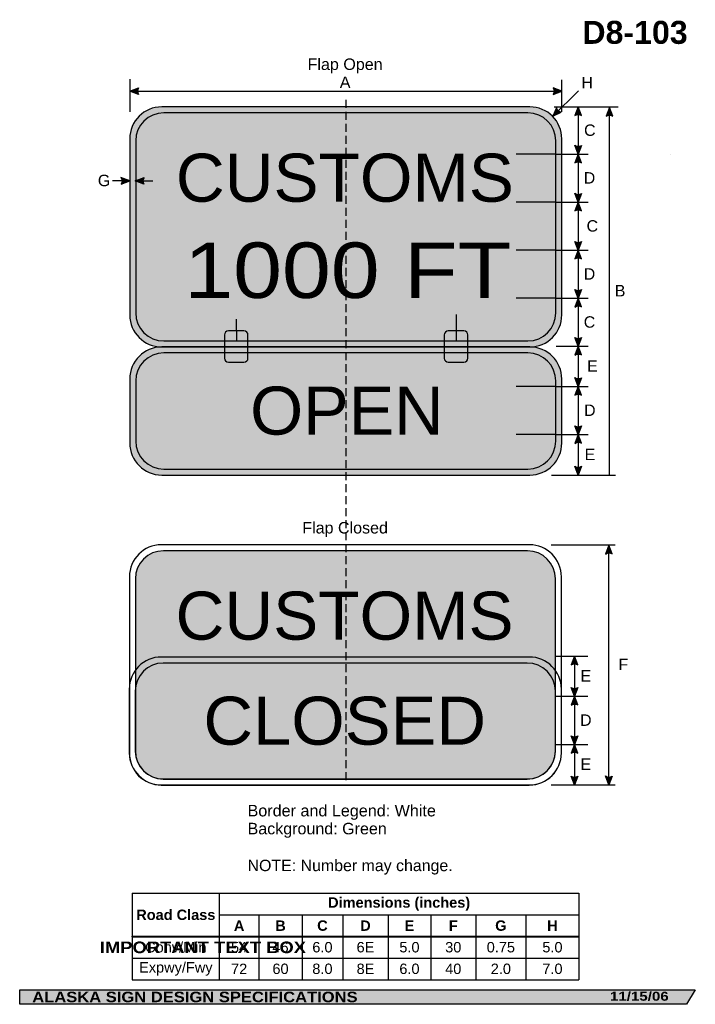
# Model space of a CAD drawing. Header units: feet. Extents: x 7 to 92, y 0 to 123.
import ezdxf
from ezdxf.enums import TextEntityAlignment as Align

# ---------------------------------------------------------------- set-up
doc = ezdxf.new("R2010")
doc.units = ezdxf.units.FT
doc.header["$MEASUREMENT"] = 0
doc.linetypes.add('DASHED2', pattern=[0.375, 0.25, -0.125])
doc.layers.add('Sign', color=7, linetype='Continuous')
doc.styles.add('ARIAL', font='arial.ttf')
doc.styles.add('ARIAL B', font='arialbd.ttf')
doc.styles.add('ARIAL BLACK B', font='ariblk.ttf')
doc.styles.add('ARIAL BLACK BI', font='ariblk.ttf')
doc.styles.add('FHWA SERIES E2000EX', font='txt')

# ---------------------------------------------------------------- blocks, each defined once
blk = doc.blocks.new('*T2')
at = {"color": 0, "linetype": 'ByBlock', "lineweight": -2, "transparency": 16777216}
for p, q in [((0, 0), (55.82090216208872, 0)), ((0, 0), (0, -10.8)), ((10.87429111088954, 0), (10.87429111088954, -5.377499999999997)), ((55.82090216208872, 0), (55.82090216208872, -10.8)), ((10.87429111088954, -2.699999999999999), (55.82090216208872, -2.699999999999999)), ((15.82135143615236, -2.699999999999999), (15.82135143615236, -5.377499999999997)), ((21.22255575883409, -2.699999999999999), (21.22255575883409, -5.377499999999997)), ((26.29717682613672, -2.699999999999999), (26.29717682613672, -5.377499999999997)), ((31.98048870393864, -2.699999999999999), (31.98048870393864, -5.377499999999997)), ((37.29331622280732, -2.699999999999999), (37.29331622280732, -5.377499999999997)), ((42.93010391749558, -2.699999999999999), (42.93010391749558, -5.377499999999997)), ((49.19081489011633, -2.699999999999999), (49.19081489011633, -5.377499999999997)), ((0, -5.377499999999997), (55.82090216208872, -5.377499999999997)), ((0, -5.422499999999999), (55.82090216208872, -5.422499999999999)), ((10.87429111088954, -5.422499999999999), (10.87429111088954, -10.8)), ((15.82135143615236, -5.422499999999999), (15.82135143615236, -10.8)), ((21.22255575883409, -5.422499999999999), (21.22255575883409, -10.8)), ((26.29717682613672, -5.422499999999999), (26.29717682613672, -10.8)), ((31.98048870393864, -5.422499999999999), (31.98048870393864, -10.8)), ((37.29331622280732, -5.422499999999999), (37.29331622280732, -10.8)), ((42.93010391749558, -5.422499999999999), (42.93010391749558, -10.8)), ((49.19081489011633, -5.422499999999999), (49.19081489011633, -10.8)), ((0, -8.099999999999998), (55.82090216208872, -8.099999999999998)), ((0, -10.8), (55.82090216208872, -10.8))]:
    blk.add_line(p, q, dxfattribs=at)
at = {"color": 18, "transparency": 16777216, "char_height": 1.3, "attachment_point": 5}
for s, insert, width, style in [('Dimensions (inches)', (33.34759663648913, -1.350000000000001), 44.82661105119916, 'ARIAL B'), ('Road Class', (5.437145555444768, -2.699999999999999), 10.75429111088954, 'ARIAL B'), ('A', (13.34782127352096, -4.05), 4.827060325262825, 'ARIAL B'), ('B', (18.52195359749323, -4.05), 5.281204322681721, 'ARIAL B'), ('C', (23.7598662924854, -4.05), 4.954621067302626, 'ARIAL B'), ('D', (29.13883276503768, -4.05), 5.563311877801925, 'ARIAL B'), ('E', (34.63690246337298, -4.05), 5.19282751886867, 'ARIAL B'), ('F', (40.11171007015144, -4.05), 5.516787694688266, 'ARIAL B'), ('G', (46.06045940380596, -4.05), 6.140710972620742, 'ARIAL B'), ('H', (52.50585852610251, -4.05), 6.510087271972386, 'ARIAL B'), ('Conv/Min', (5.437145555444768, -6.749999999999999), 10.75429111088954, 'ARIAL'), ('54', (13.34782127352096, -6.749999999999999), 4.827060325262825, 'ARIAL'), ('46', (18.52195359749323, -6.749999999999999), 5.281204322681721, 'ARIAL'), ('6.0', (23.7598662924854, -6.749999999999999), 4.954621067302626, 'ARIAL'), ('6E', (29.13883276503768, -6.749999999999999), 5.563311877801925, 'ARIAL'), ('5.0', (34.63690246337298, -6.749999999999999), 5.19282751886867, 'ARIAL'), ('30', (40.11171007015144, -6.749999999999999), 5.516787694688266, 'ARIAL'), ('0.75', (46.06045940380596, -6.749999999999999), 6.140710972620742, 'ARIAL'), ('5.0', (52.50585852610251, -6.749999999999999), 6.510087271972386, 'ARIAL'), ('Expwy/Fwy', (5.437145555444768, -9.45), 10.75429111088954, 'ARIAL'), ('72', (13.34782127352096, -9.45), 4.827060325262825, 'ARIAL'), ('60', (18.52195359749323, -9.45), 5.281204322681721, 'ARIAL'), ('8.0', (23.7598662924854, -9.45), 4.954621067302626, 'ARIAL'), ('6.0', (34.63690246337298, -9.45), 5.19282751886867, 'ARIAL'), ('40', (40.11171007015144, -9.45), 5.516787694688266, 'ARIAL'), ('2.0', (46.06045940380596, -9.45), 6.140710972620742, 'ARIAL'), ('7.0', (52.50585852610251, -9.45), 6.510087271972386, 'ARIAL'), ('8E', (29.13883276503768, -9.45), 5.563311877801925, 'ARIAL')]:
    blk.add_mtext(s, dxfattribs=dict(at, insert=insert, width=width, style=style))

msp = doc.modelspace()

# ---------------------------------------------------------------- hatches: boundary and pattern name
h = msp.add_hatch(color=256)
h.dxf.hatch_style = 1
edge = h.paths.add_edge_path()
edge.add_line((22.24477180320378, 114.0052020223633), (21.1562500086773, 114.4166666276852))
edge.add_line((21.1562500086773, 114.4166666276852), (22.25480433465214, 114.8231131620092))
edge.add_arc((22.85173577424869, 114.4067740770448), 0.7277811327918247, 145.1055563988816, 213.4889293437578)
h = msp.add_hatch(color=256)
h.dxf.hatch_style = 1
edge = h.paths.add_edge_path()
edge.add_line((74.06772820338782, 114.0052020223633), (75.1562499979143, 114.4166666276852))
edge.add_line((75.1562499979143, 114.4166666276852), (74.05769567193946, 114.8231131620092))
edge.add_arc((73.46076423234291, 114.4067740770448), 0.7277811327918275, -33.48892934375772, 34.89444360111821, ccw=False)
h = msp.add_hatch(color=256)
h.dxf.hatch_style = 1
edge = h.paths.add_edge_path()
edge.add_line((74.49168806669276, 112.3464241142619), (74.04115704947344, 111.2734820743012))
edge.add_line((74.04115704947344, 111.2734820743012), (75.09203704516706, 111.7908519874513))
edge.add_arc((75.20073993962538, 112.5104692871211), 0.7277811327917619, 193.0266678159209, 261.41004076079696, ccw=False)
h = msp.add_hatch(color=256)
h.dxf.hatch_style = 1
edge = h.paths.add_edge_path()
edge.add_line((77.61297997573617, 111.3694012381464), (77.2026023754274, 112.458333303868))
edge.add_line((77.2026023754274, 112.458333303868), (76.79505922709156, 111.3601853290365))
edge.add_arc((77.21080211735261, 110.7628385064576), 0.7277811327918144, 56.453865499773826, 124.83723844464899, ccw=False)
h = msp.add_hatch(color=256)
h.dxf.hatch_style = 1
edge = h.paths.add_edge_path()
edge.add_line((81.52445131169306, 111.3062502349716), (81.11407371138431, 112.3951823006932))
edge.add_line((81.11407371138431, 112.3951823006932), (80.70653056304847, 111.2970343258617))
edge.add_arc((81.12227345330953, 110.6996875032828), 0.727781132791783, 56.453865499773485, 124.83723844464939, ccw=False)
h = msp.add_hatch(color=256)
h.dxf.hatch_style = 1
edge = h.paths.add_edge_path()
edge.add_line((77.61394310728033, 107.6488724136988), (77.2035655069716, 106.5599403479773))
edge.add_line((77.2035655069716, 106.5599403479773), (76.79602235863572, 107.6580883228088))
edge.add_arc((77.21176524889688, 108.2554351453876), 0.7277811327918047, 235.1627615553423, 303.5461345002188)
h = msp.add_hatch(color=256)
h.dxf.hatch_style = 1
edge = h.paths.add_edge_path()
edge.add_line((77.61297997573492, 105.4710082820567), (77.20260237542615, 106.5599403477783))
edge.add_line((77.20260237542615, 106.5599403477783), (76.7950592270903, 105.4617923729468))
edge.add_arc((77.21080211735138, 104.8644455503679), 0.7277811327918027, 56.45386549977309, 124.83723844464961, ccw=False)
h = msp.add_hatch(color=256)
h.dxf.hatch_style = 1
edge = h.paths.add_edge_path()
edge.add_line((20.06772821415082, 102.8116254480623), (21.1562500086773, 103.2230900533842))
edge.add_line((21.1562500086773, 103.2230900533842), (20.05769568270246, 103.6295365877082))
edge.add_arc((19.46076424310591, 103.2131975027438), 0.7277811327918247, -33.48892934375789, 34.89444360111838, ccw=False)
at = {"true_color": 0xffffff}
h = msp.add_hatch(color=7, dxfattribs=at)
h.dxf.hatch_style = 1
edge = h.paths.add_edge_path()
edge.add_line((22.93250395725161, 102.8115994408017), (21.84398216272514, 103.2230640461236))
edge.add_line((21.84398216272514, 103.2230640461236), (22.94253648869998, 103.6295105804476))
edge.add_arc((23.53946792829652, 103.2131714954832), 0.7277811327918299, 145.1055563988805, 213.4889293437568)
h = msp.add_hatch(color=256)
h.dxf.hatch_style = 1
edge = h.paths.add_edge_path()
edge.add_line((77.61297997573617, 101.6436640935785), (77.2026023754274, 100.554732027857))
edge.add_line((77.2026023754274, 100.554732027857), (76.79505922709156, 101.6528800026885))
edge.add_arc((77.21080211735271, 102.2502268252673), 0.7277811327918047, 235.1627615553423, 303.5461345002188)
h = msp.add_hatch(color=256)
h.dxf.hatch_style = 1
edge = h.paths.add_edge_path()
edge.add_line((77.61297997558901, 99.46579996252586), (77.20260237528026, 100.5547320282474))
edge.add_line((77.20260237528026, 100.5547320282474), (76.79505922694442, 99.45658405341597))
edge.add_arc((77.2108021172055, 98.85923723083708), 0.7277811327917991, 56.4538654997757, 124.8372384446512, ccw=False)
h = msp.add_hatch(color=256)
h.dxf.hatch_style = 1
edge = h.paths.add_edge_path()
edge.add_line((77.61297997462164, 95.6384557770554), (77.20260237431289, 94.54952371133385))
edge.add_line((77.20260237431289, 94.54952371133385), (76.79505922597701, 95.64767168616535))
edge.add_arc((77.21080211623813, 96.24501850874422), 0.7277811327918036, 235.1627615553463, 303.5461345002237)
h = msp.add_hatch(color=256)
h.dxf.hatch_style = 1
edge = h.paths.add_edge_path()
edge.add_line((77.61297997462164, 93.46059164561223), (77.20260237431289, 94.54952371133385))
edge.add_line((77.20260237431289, 94.54952371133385), (76.79505922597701, 93.4513757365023))
edge.add_arc((77.21080211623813, 92.85402891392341), 0.7277811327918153, 56.45386549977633, 124.837238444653, ccw=False)
h = msp.add_hatch(color=256)
h.dxf.hatch_style = 1
edge = h.paths.add_edge_path()
edge.add_line((77.6129799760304, 89.63845578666), (77.20260237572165, 88.54952372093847))
edge.add_line((77.20260237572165, 88.54952372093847), (76.79505922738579, 89.64767169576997))
edge.add_arc((77.2108021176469, 90.24501851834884), 0.7277811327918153, 235.162761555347, 303.5461345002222)
h = msp.add_hatch(color=256)
h.dxf.hatch_style = 1
edge = h.paths.add_edge_path()
edge.add_line((77.61297997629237, 87.46059165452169), (77.20260237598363, 88.54952372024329))
edge.add_line((77.20260237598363, 88.54952372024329), (76.79505922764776, 87.45137574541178))
edge.add_arc((77.21080211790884, 86.8540289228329), 0.7277811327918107, 56.45386549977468, 124.83723844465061, ccw=False)
h = msp.add_hatch(color=256)
h.dxf.hatch_style = 1
edge = h.paths.add_edge_path()
edge.add_line((77.6129799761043, 83.63324746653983), (77.20260237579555, 82.54431540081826))
edge.add_line((77.20260237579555, 82.54431540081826), (76.7950592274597, 83.64246337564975))
edge.add_arc((77.2108021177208, 84.23981019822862), 0.7277811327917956, 235.1627615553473, 303.5461345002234)
h = msp.add_hatch(color=256)
h.dxf.hatch_style = 1
edge = h.paths.add_edge_path()
edge.add_line((77.6129799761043, 81.45538333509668), (77.20260237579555, 82.54431540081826))
edge.add_line((77.20260237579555, 82.54431540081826), (76.7950592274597, 81.44616742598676))
edge.add_arc((77.21080211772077, 80.8488206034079), 0.727781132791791, 56.45386549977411, 124.8372384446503, ccw=False)
h = msp.add_hatch(color=256)
h.dxf.hatch_style = 1
edge = h.paths.add_edge_path()
edge.add_line((77.61297997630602, 78.62283081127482), (77.20260237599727, 77.53389874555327))
edge.add_line((77.20260237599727, 77.53389874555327), (76.79505922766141, 78.63204672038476))
edge.add_arc((77.21080211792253, 79.22939354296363), 0.7277811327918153, 235.162761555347, 303.5461345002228)
h = msp.add_hatch(color=256)
h.dxf.hatch_style = 1
edge = h.paths.add_edge_path()
edge.add_line((77.61297997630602, 76.44496667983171), (77.20260237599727, 77.53389874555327))
edge.add_line((77.20260237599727, 77.53389874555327), (76.79505922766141, 76.43575077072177))
edge.add_arc((77.21080211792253, 75.8384039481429), 0.7277811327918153, 56.45386549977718, 124.837238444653, ccw=False)
h = msp.add_hatch(color=256)
h.dxf.hatch_style = 1
edge = h.paths.add_edge_path()
edge.add_line((77.61297997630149, 72.60199749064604), (77.20260237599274, 71.51306542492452))
edge.add_line((77.20260237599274, 71.51306542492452), (76.79505922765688, 72.61121339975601))
edge.add_arc((77.210802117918, 73.20856022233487), 0.7277811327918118, 235.1627615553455, 303.5461345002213)
h = msp.add_hatch(color=256)
h.dxf.hatch_style = 1
edge = h.paths.add_edge_path()
edge.add_line((77.61297997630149, 70.42413335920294), (77.20260237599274, 71.51306542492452))
edge.add_line((77.20260237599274, 71.51306542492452), (76.79505922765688, 70.414917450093))
edge.add_arc((77.21080211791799, 69.81757062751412), 0.7277811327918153, 56.45386549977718, 124.837238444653, ccw=False)
h = msp.add_hatch(color=256)
h.dxf.hatch_style = 1
edge = h.paths.add_edge_path()
edge.add_line((77.61297997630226, 67.54726538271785), (77.20260237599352, 66.4583333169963))
edge.add_line((77.20260237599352, 66.4583333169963), (76.79505922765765, 67.5564812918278))
edge.add_arc((77.21080211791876, 68.15382811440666), 0.7277811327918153, 235.162761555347, 303.5461345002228)
h = msp.add_hatch(color=256)
h.dxf.hatch_style = 1
edge = h.paths.add_edge_path()
edge.add_line((81.4343262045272, 56.60219944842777), (81.02394860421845, 57.69113151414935))
edge.add_line((81.02394860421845, 57.69113151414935), (80.61640545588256, 56.59298353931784))
edge.add_arc((81.03214834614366, 55.99563671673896), 0.7277811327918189, 56.453865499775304, 124.83723844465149, ccw=False)
h = msp.add_hatch(color=256)
h.dxf.hatch_style = 1
edge = h.paths.add_edge_path()
edge.add_line((77.14779066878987, 42.73964341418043), (76.7374130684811, 43.82857547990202))
edge.add_line((76.7374130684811, 43.82857547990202), (76.32986992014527, 42.73042750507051))
edge.add_arc((76.74561281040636, 42.13308068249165), 0.7277811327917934, 56.45386549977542, 124.83723844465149, ccw=False)
h = msp.add_hatch(color=256)
h.dxf.hatch_style = 1
edge = h.paths.add_edge_path()
edge.add_line((77.147857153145, 39.90638064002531), (76.73747955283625, 38.81744857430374))
edge.add_line((76.73747955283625, 38.81744857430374), (76.32993640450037, 39.91559654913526))
edge.add_arc((76.7456792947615, 40.51294337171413), 0.7277811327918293, 235.1627615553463, 303.5461345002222)
h = msp.add_hatch(color=256)
h.dxf.hatch_style = 1
edge = h.paths.add_edge_path()
edge.add_line((77.14785715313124, 37.72851650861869), (76.73747955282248, 38.81744857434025))
edge.add_line((76.73747955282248, 38.81744857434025), (76.32993640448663, 37.71930059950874))
edge.add_arc((76.74567929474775, 37.12195377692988), 0.7277811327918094, 56.45386549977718, 124.8372384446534, ccw=False)
h = msp.add_hatch(color=256)
h.dxf.hatch_style = 1
edge = h.paths.add_edge_path()
edge.add_line((77.14728540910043, 33.88625022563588), (76.73690780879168, 32.79731815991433))
edge.add_line((76.73690780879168, 32.79731815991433), (76.32936466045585, 33.89546613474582))
edge.add_arc((76.74510755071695, 34.49281295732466), 0.727781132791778, 235.1627615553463, 303.5461345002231)
h = msp.add_hatch(color=256)
h.dxf.hatch_style = 1
edge = h.paths.add_edge_path()
edge.add_line((77.14728540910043, 31.70838609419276), (76.73690780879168, 32.79731815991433))
edge.add_line((76.73690780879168, 32.79731815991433), (76.32936466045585, 31.69917018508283))
edge.add_arc((76.74510755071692, 31.10182336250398), 0.7277811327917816, 56.453865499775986, 124.83723844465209, ccw=False)
h = msp.add_hatch(color=256)
h.dxf.hatch_style = 1
edge = h.paths.add_edge_path()
edge.add_line((77.14785246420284, 28.82928688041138), (76.7374748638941, 27.74035481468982))
edge.add_line((76.7374748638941, 27.74035481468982), (76.32993171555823, 28.83850278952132))
edge.add_arc((76.74567460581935, 29.43584961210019), 0.7277811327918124, 235.1627615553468, 303.5461345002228)
h = msp.add_hatch(color=256)
h.dxf.hatch_style = 1
edge = h.paths.add_edge_path()
edge.add_line((81.4343262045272, 28.85367583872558), (81.02394860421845, 27.76474377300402))
edge.add_line((81.02394860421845, 27.76474377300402), (80.61640545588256, 28.86289174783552))
edge.add_arc((81.03214834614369, 29.4602385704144), 0.7277811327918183, 235.1627615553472, 303.5461345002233)
at = {"layer": 'Sign', "true_color": 0xffffff}
h = msp.add_hatch(color=7, dxfattribs=at)
edge = h.paths.add_edge_path(flags=0)
edge.add_spline(control_points=[(25.15625000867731, 112.458333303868), (25.15625000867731, 112.458333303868), (71.1562500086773, 112.458333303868), (71.1562500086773, 112.458333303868), (73.3639101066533, 112.458333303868), (75.1562500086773, 110.665993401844), (75.1562500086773, 108.458333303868), (75.1562500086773, 108.458333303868), (75.1562500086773, 86.458333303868), (75.1562500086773, 86.458333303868), (75.1562500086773, 84.25067320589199), (73.3639101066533, 82.45833330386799), (71.1562500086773, 82.45833330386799), (71.1562500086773, 82.45833330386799), (25.15625000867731, 82.45833330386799), (25.15625000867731, 82.45833330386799), (22.94858991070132, 82.45833330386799), (21.15625000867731, 84.25067320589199), (21.15625000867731, 86.458333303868), (21.15625000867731, 86.458333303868), (21.15625000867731, 108.458333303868), (21.15625000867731, 108.458333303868), (21.15625000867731, 110.665993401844), (22.94858991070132, 112.458333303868), (25.15625000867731, 112.458333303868)], knot_values=[0, 0, 0, 0, 1, 1, 1, 2, 2, 2, 3, 3, 3, 4, 4, 4, 5, 5, 5, 6, 6, 6, 7, 7, 7, 8, 8, 8, 8], degree=3, periodic=0)
at = {"layer": 'Sign', "true_color": 0x00773b}
h = msp.add_hatch(color=116, dxfattribs=at)
edge = h.paths.add_edge_path(flags=0)
edge.add_spline(control_points=[(25.40625000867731, 111.708333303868), (25.40625000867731, 111.708333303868), (70.9062500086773, 111.708333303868), (70.9062500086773, 111.708333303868), (72.8379525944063, 111.708333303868), (74.4062500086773, 110.140035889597), (74.4062500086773, 108.208333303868), (74.4062500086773, 108.208333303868), (74.4062500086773, 86.708333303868), (74.4062500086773, 86.708333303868), (74.4062500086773, 84.776630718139), (72.8379525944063, 83.208333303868), (70.9062500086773, 83.208333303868), (70.9062500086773, 83.208333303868), (25.40625000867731, 83.208333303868), (25.40625000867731, 83.208333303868), (23.47454742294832, 83.208333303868), (21.90625000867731, 84.776630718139), (21.90625000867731, 86.708333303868), (21.90625000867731, 86.708333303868), (21.90625000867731, 108.208333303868), (21.90625000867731, 108.208333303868), (21.90625000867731, 110.140035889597), (23.47454742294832, 111.708333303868), (25.40625000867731, 111.708333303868)], knot_values=[0, 0, 0, 0, 1, 1, 1, 2, 2, 2, 3, 3, 3, 4, 4, 4, 5, 5, 5, 6, 6, 6, 7, 7, 7, 8, 8, 8, 8], degree=3, periodic=0)
at = {"layer": 'Sign', "true_color": 0xffffff}
h = msp.add_hatch(color=7, dxfattribs=at)
edge = h.paths.add_edge_path(flags=0)
edge.add_spline(control_points=[(25.15625000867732, 82.4583333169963), (25.15625000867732, 82.4583333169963), (71.1562500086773, 82.4583333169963), (71.1562500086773, 82.4583333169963), (73.3639101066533, 82.4583333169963), (75.1562500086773, 80.66599341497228), (75.1562500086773, 78.4583333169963), (75.1562500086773, 78.4583333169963), (75.1562500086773, 70.4583333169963), (75.1562500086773, 70.4583333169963), (75.1562500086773, 68.2506732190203), (73.3639101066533, 66.4583333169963), (71.1562500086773, 66.4583333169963), (71.1562500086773, 66.4583333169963), (25.15625000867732, 66.4583333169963), (25.15625000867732, 66.4583333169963), (22.94858991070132, 66.4583333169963), (21.15625000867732, 68.2506732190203), (21.15625000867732, 70.4583333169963), (21.15625000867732, 70.4583333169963), (21.15625000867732, 78.4583333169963), (21.15625000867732, 78.4583333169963), (21.15625000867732, 80.66599341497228), (22.94858991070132, 82.4583333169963), (25.15625000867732, 82.4583333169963)], knot_values=[0, 0, 0, 0, 1, 1, 1, 2, 2, 2, 3, 3, 3, 4, 4, 4, 5, 5, 5, 6, 6, 6, 7, 7, 7, 8, 8, 8, 8], degree=3, periodic=0)
at = {"layer": 'Sign', "true_color": 0x00773b}
h = msp.add_hatch(color=116, dxfattribs=at)
edge = h.paths.add_edge_path(flags=0)
edge.add_spline(control_points=[(25.40625000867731, 81.70833331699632), (25.40625000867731, 81.70833331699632), (70.9062500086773, 81.70833331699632), (70.9062500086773, 81.70833331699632), (72.8379525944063, 81.70833331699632), (74.4062500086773, 80.1400359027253), (74.4062500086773, 78.2083333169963), (74.4062500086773, 78.2083333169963), (74.4062500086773, 70.7083333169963), (74.4062500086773, 70.7083333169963), (74.4062500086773, 68.7766307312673), (72.8379525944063, 67.2083333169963), (70.9062500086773, 67.2083333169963), (70.9062500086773, 67.2083333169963), (25.40625000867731, 67.2083333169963), (25.40625000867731, 67.2083333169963), (23.47454742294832, 67.2083333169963), (21.90625000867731, 68.7766307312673), (21.90625000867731, 70.7083333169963), (21.90625000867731, 70.7083333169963), (21.90625000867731, 78.2083333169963), (21.90625000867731, 78.2083333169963), (21.90625000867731, 80.1400359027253), (23.47454742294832, 81.70833331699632), (25.40625000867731, 81.70833331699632)], knot_values=[0, 0, 0, 0, 1, 1, 1, 2, 2, 2, 3, 3, 3, 4, 4, 4, 5, 5, 5, 6, 6, 6, 7, 7, 7, 8, 8, 8, 8], degree=3, periodic=0)
h = msp.add_hatch(color=116, dxfattribs=at)
edge = h.paths.add_edge_path(flags=0)
edge.add_spline(control_points=[(25.35728197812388, 56.99391042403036), (25.35728197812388, 56.99391042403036), (70.85728197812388, 56.99391042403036), (70.85728197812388, 56.99391042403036), (72.78898456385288, 56.99391042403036), (74.35728197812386, 55.42561300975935), (74.35728197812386, 53.49391042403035), (74.35728197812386, 53.49391042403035), (74.35728197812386, 31.99391042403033), (74.35728197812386, 31.99391042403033), (74.35728197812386, 30.06220783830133), (72.78898456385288, 28.49391042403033), (70.85728197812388, 28.49391042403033), (70.85728197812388, 28.49391042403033), (25.35728197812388, 28.49391042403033), (25.35728197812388, 28.49391042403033), (23.42557939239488, 28.49391042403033), (21.85728197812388, 30.06220783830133), (21.85728197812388, 31.99391042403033), (21.85728197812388, 31.99391042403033), (21.85728197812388, 53.49391042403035), (21.85728197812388, 53.49391042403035), (21.85728197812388, 55.42561300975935), (23.42557939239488, 56.99391042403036), (25.35728197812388, 56.99391042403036)], knot_values=[0, 0, 0, 0, 1, 1, 1, 2, 2, 2, 3, 3, 3, 4, 4, 4, 5, 5, 5, 6, 6, 6, 7, 7, 7, 8, 8, 8, 8], degree=3, periodic=0)
h = msp.add_hatch(color=116, dxfattribs=at)
edge = h.paths.add_edge_path(flags=0)
edge.add_spline(control_points=[(25.34686530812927, 42.97307709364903), (25.34686530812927, 42.97307709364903), (70.84686530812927, 42.97307709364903), (70.84686530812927, 42.97307709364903), (72.77856789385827, 42.97307709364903), (74.34686530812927, 41.40477967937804), (74.34686530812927, 39.47307709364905), (74.34686530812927, 39.47307709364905), (74.34686530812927, 31.97307709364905), (74.34686530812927, 31.97307709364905), (74.34686530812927, 30.04137450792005), (72.77856789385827, 28.47307709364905), (70.84686530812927, 28.47307709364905), (70.84686530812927, 28.47307709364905), (25.34686530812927, 28.47307709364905), (25.34686530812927, 28.47307709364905), (23.41516272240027, 28.47307709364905), (21.84686530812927, 30.04137450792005), (21.84686530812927, 31.97307709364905), (21.84686530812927, 31.97307709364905), (21.84686530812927, 39.47307709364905), (21.84686530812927, 39.47307709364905), (21.84686530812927, 41.40477967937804), (23.41516272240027, 42.97307709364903), (25.34686530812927, 42.97307709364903)], knot_values=[0, 0, 0, 0, 1, 1, 1, 2, 2, 2, 3, 3, 3, 4, 4, 4, 5, 5, 5, 6, 6, 6, 7, 7, 7, 8, 8, 8, 8], degree=3, periodic=0)
at = {"layer": 'Sign', "true_color": 0x000000}
msp.add_hatch(color=18, dxfattribs=at).paths.add_polyline_path([(7.399373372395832, 2.133735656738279), (91.84195454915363, 2.133735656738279), (90.75006357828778, 0.3343149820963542), (7.402168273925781, 0.3343149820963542)], flags=0)

# ---------------------------------------------------------------- linework, layer by layer
for p, q in [((21.4777892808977, 14.20993512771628), (77.29869144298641, 14.20993512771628)), ((21.4777892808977, 8.868073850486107), (77.29869144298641, 8.868073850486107)), ((21.4777892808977, 8.751796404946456), (21.4777892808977, 8.868073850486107)), ((21.4777892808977, 8.751796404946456), (77.29869144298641, 8.751796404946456))]:
    msp.add_line(p, q)
for points in [[(22.24477180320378, 114.0052020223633), (21.1562500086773, 114.4166666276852), (22.25480433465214, 114.8231131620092, 0.307560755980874), (22.24477180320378, 114.0052020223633, 4.141293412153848)], [(74.06772820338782, 114.0052020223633), (75.1562499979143, 114.4166666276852), (74.05769567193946, 114.8231131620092, -0.307560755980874), (74.06772820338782, 114.0052020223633, -4.141293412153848)], [(74.49168806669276, 112.3464241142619), (74.04115704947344, 111.2734820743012), (75.09203704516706, 111.7908519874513, -0.307560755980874), (74.49168806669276, 112.3464241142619, -4.141293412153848)], [(77.61297997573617, 111.3694012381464), (77.2026023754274, 112.458333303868), (76.79505922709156, 111.3601853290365, -0.307560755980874), (77.61297997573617, 111.3694012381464, -4.141293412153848)], [(81.52445131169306, 111.3062502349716), (81.11407371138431, 112.3951823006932), (80.70653056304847, 111.2970343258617, -0.307560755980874), (81.52445131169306, 111.3062502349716, -4.141293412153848)], [(77.61394310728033, 107.6488724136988), (77.2035655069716, 106.5599403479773), (76.79602235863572, 107.6580883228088, 0.307560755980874), (77.61394310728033, 107.6488724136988, 4.141293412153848)], [(77.61297997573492, 105.4710082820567), (77.20260237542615, 106.5599403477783), (76.7950592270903, 105.4617923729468, -0.307560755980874), (77.61297997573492, 105.4710082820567, -4.141293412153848)], [(20.06772821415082, 102.8116254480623), (21.1562500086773, 103.2230900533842), (20.05769568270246, 103.6295365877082, -0.307560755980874), (20.06772821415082, 102.8116254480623, -4.141293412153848)], [(77.61297997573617, 101.6436640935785), (77.2026023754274, 100.554732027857), (76.79505922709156, 101.6528800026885, 0.307560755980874), (77.61297997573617, 101.6436640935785, 4.141293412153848)], [(77.61297997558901, 99.46579996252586), (77.20260237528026, 100.5547320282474), (76.79505922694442, 99.45658405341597, -0.307560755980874), (77.61297997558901, 99.46579996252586, -4.141293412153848)], [(77.61297997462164, 95.6384557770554), (77.20260237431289, 94.54952371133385), (76.79505922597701, 95.64767168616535, 0.307560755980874), (77.61297997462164, 95.6384557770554, 4.141293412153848)], [(77.61297997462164, 93.46059164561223), (77.20260237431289, 94.54952371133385), (76.79505922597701, 93.4513757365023, -0.307560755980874), (77.61297997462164, 93.46059164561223, -4.141293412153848)], [(77.6129799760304, 89.63845578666), (77.20260237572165, 88.54952372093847), (76.79505922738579, 89.64767169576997, 0.307560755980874), (77.6129799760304, 89.63845578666, 4.141293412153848)], [(77.61297997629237, 87.46059165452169), (77.20260237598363, 88.54952372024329), (76.79505922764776, 87.45137574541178, -0.307560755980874), (77.61297997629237, 87.46059165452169, -4.141293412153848)], [(77.6129799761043, 83.63324746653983), (77.20260237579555, 82.54431540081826), (76.7950592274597, 83.64246337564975, 0.307560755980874), (77.6129799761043, 83.63324746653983, 4.141293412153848)], [(77.6129799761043, 81.45538333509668), (77.20260237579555, 82.54431540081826), (76.7950592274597, 81.44616742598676, -0.307560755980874), (77.6129799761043, 81.45538333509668, -4.141293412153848)], [(77.61297997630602, 78.62283081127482), (77.20260237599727, 77.53389874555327), (76.79505922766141, 78.63204672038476, 0.307560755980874), (77.61297997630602, 78.62283081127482, 4.141293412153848)], [(77.61297997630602, 76.44496667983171), (77.20260237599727, 77.53389874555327), (76.79505922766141, 76.43575077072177, -0.307560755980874), (77.61297997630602, 76.44496667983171, -4.141293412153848)], [(77.61297997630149, 72.60199749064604), (77.20260237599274, 71.51306542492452), (76.79505922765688, 72.61121339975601, 0.307560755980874), (77.61297997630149, 72.60199749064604, 4.141293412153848)], [(77.61297997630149, 70.42413335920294), (77.20260237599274, 71.51306542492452), (76.79505922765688, 70.414917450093, -0.307560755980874), (77.61297997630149, 70.42413335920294, -4.141293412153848)], [(77.61297997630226, 67.54726538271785), (77.20260237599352, 66.4583333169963), (76.79505922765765, 67.5564812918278, 0.307560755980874), (77.61297997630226, 67.54726538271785, 4.141293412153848)], [(81.4343262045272, 56.60219944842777), (81.02394860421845, 57.69113151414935), (80.61640545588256, 56.59298353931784, -0.307560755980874), (81.4343262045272, 56.60219944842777, -4.141293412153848)], [(77.14779066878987, 42.73964341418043), (76.7374130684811, 43.82857547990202), (76.32986992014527, 42.73042750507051, -0.307560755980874), (77.14779066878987, 42.73964341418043, -4.141293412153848)], [(77.147857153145, 39.90638064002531), (76.73747955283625, 38.81744857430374), (76.32993640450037, 39.91559654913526, 0.307560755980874), (77.147857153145, 39.90638064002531, 4.141293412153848)], [(77.14785715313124, 37.72851650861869), (76.73747955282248, 38.81744857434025), (76.32993640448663, 37.71930059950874, -0.307560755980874), (77.14785715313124, 37.72851650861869, -4.141293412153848)], [(77.14728540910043, 33.88625022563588), (76.73690780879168, 32.79731815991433), (76.32936466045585, 33.89546613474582, 0.307560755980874), (77.14728540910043, 33.88625022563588, 4.141293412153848)], [(77.14728540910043, 31.70838609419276), (76.73690780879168, 32.79731815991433), (76.32936466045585, 31.69917018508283, -0.307560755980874), (77.14728540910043, 31.70838609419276, -4.141293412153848)], [(77.14785246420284, 28.82928688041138), (76.7374748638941, 27.74035481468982), (76.32993171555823, 28.83850278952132, 0.307560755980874), (77.14785246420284, 28.82928688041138, 4.141293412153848)], [(81.4343262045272, 28.85367583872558), (81.02394860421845, 27.76474377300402), (80.61640545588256, 28.86289174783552, 0.307560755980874), (81.4343262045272, 28.85367583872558, 4.141293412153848)]]:
    msp.add_lwpolyline(points, format="xyb")
at = {"color": 7, "true_color": 0xffffff}
msp.add_lwpolyline([(22.93250395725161, 102.8115994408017), (21.84398216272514, 103.2230640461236), (22.94253648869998, 103.6295105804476, 0.307560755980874), (22.93250395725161, 102.8115994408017, 4.141293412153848)], format="xyb", dxfattribs=at)
at = {"layer": 'Sign', "color": 18, "lineweight": -3, "true_color": 0x000000}
for p, q in [((21.15625000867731, 115.9166666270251), (21.15625000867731, 111.8333332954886)), ((75.1562500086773, 111.8333332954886), (75.1562500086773, 115.8333332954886)), ((21.15624999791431, 114.4166666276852), (75.1562499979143, 114.4166666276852)), ((74.04115704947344, 111.2734820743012), (77.2222618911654, 114.4545869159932)), ((74.18176904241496, 112.458333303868), (82.18176904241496, 112.458333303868)), ((77.2026023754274, 112.458333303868), (77.20260237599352, 66.4583333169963)), ((81.11407371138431, 66.44796121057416), (81.11407371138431, 112.4479612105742)), ((74.46824038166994, 106.5599403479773), (78.46824038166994, 106.5599403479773)), ((21.21898216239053, 103.2230900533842), (19.01898216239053, 103.2230900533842)), ((74.46824038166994, 100.554732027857), (78.46824038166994, 100.554732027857)), ((74.46824038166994, 94.54952370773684), (78.46824038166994, 94.54952370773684)), ((74.46824038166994, 88.54952372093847), (78.46824038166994, 88.54952372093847)), ((74.46824038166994, 82.54431540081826), (78.46824038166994, 82.54431540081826)), ((74.46824038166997, 77.53389874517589), (78.46824038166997, 77.53389874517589)), ((74.46824038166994, 71.51306542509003), (78.46824038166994, 71.51306542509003)), ((73.8640737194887, 66.4583333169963), (81.8640737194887, 66.4583333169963)), ((73.81561527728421, 57.74391042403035), (81.81561527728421, 57.74391042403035)), ((81.02394860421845, 27.76474377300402), (81.02394860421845, 57.76474377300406)), ((74.41978193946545, 43.8285681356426), (78.41978193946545, 43.8285681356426)), ((76.73741583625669, 43.8285681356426), (76.73664681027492, 27.74258605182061)), ((74.41978193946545, 38.81815148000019), (78.41978193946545, 38.81815148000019)), ((74.41978193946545, 32.79731815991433), (78.41978193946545, 32.79731815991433)), ((73.81561527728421, 27.74258605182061), (81.81561527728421, 27.74258605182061))]:
    msp.add_line(p, q, dxfattribs=at)
at = {"layer": 'Sign', "color": 7, "lineweight": -3, "true_color": 0xffffff}
for p, q in [((74.47054106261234, 106.5620333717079), (69.47054106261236, 106.5620333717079)), ((21.84398216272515, 103.2230640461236), (24.04398216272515, 103.2230640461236)), ((74.46901042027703, 100.5542208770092), (69.46901042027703, 100.5542208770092)), ((74.47054106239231, 94.5516167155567), (69.47054106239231, 94.5516167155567)), ((74.46979166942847, 88.54901255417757), (69.46979166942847, 88.54901255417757)), ((61.95953874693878, 86.5052363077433), (61.96002702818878, 83.27194468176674)), ((34.47642514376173, 85.94305165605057), (34.47691342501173, 83.13139851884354)), ((74.46924816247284, 77.53297289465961), (69.46924816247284, 77.53297289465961)), ((74.46924816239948, 71.51213956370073), (69.4692481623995, 71.51213956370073))]:
    msp.add_line(p, q, dxfattribs=at)
at = {"layer": 'Sign'}
msp.add_line((88.75098419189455, 106.5637715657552), (88.75098419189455, 106.5637715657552), dxfattribs=at)
at = {"layer": 'Sign', "color": 250, "lineweight": -3, "true_color": 0x1f1a17}
msp.add_line((88.75098419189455, 106.5637715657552), (88.75098419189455, 106.5637715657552), dxfattribs=at)
at = {"layer": 'Sign', "color": 7, "linetype": 'DASHED2', "lineweight": -3, "ltscale": 4, "true_color": 0xffffff}
msp.add_lwpolyline([(48.15625000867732, 113.324639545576), (48.15625000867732, 27.99130621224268)], dxfattribs=at)
at = {"layer": 'Sign', "color": 250, "lineweight": -3, "true_color": 0x1f1a17}
msp.add_lwpolyline([(7.399373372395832, 2.133735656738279), (91.84195454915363, 2.133735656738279), (90.75006357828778, 0.3343149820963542), (7.402168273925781, 0.3343149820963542)], close=True, dxfattribs=at)
at = {"layer": 'Sign', "color": 18, "lineweight": -3, "true_color": 0x000000}
for points in [[(25.15625000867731, 112.458333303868), (25.15625000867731, 112.458333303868), (71.1562500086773, 112.458333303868), (71.1562500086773, 112.458333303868), (73.3639101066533, 112.458333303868), (75.1562500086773, 110.665993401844), (75.1562500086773, 108.458333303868), (75.1562500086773, 108.458333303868), (75.1562500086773, 86.458333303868), (75.1562500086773, 86.458333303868), (75.1562500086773, 84.25067320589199), (73.3639101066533, 82.45833330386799), (71.1562500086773, 82.45833330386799), (71.1562500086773, 82.45833330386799), (25.15625000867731, 82.45833330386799), (25.15625000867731, 82.45833330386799), (22.94858991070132, 82.45833330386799), (21.15625000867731, 84.25067320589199), (21.15625000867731, 86.458333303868), (21.15625000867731, 86.458333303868), (21.15625000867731, 108.458333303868), (21.15625000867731, 108.458333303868), (21.15625000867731, 110.665993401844), (22.94858991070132, 112.458333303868), (25.15625000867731, 112.458333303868)], [(25.15625000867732, 82.4583333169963), (25.15625000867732, 82.4583333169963), (71.1562500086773, 82.4583333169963), (71.1562500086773, 82.4583333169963), (73.3639101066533, 82.4583333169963), (75.1562500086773, 80.66599341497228), (75.1562500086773, 78.4583333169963), (75.1562500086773, 78.4583333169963), (75.1562500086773, 70.4583333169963), (75.1562500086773, 70.4583333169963), (75.1562500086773, 68.2506732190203), (73.3639101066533, 66.4583333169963), (71.1562500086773, 66.4583333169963), (71.1562500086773, 66.4583333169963), (25.15625000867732, 66.4583333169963), (25.15625000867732, 66.4583333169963), (22.94858991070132, 66.4583333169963), (21.15625000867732, 68.2506732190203), (21.15625000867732, 70.4583333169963), (21.15625000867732, 70.4583333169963), (21.15625000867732, 78.4583333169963), (21.15625000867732, 78.4583333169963), (21.15625000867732, 80.66599341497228), (22.94858991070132, 82.4583333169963), (25.15625000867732, 82.4583333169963)], [(25.10728197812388, 57.74391042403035), (25.10728197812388, 57.74391042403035), (71.10728197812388, 57.74391042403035), (71.10728197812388, 57.74391042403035), (73.31494207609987, 57.74391042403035), (75.10728197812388, 55.95157052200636), (75.10728197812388, 53.74391042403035), (75.10728197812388, 53.74391042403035), (75.10728197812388, 31.74391042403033), (75.10728197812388, 31.74391042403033), (75.10728197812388, 29.53625032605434), (73.31494207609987, 27.74391042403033), (71.10728197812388, 27.74391042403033), (71.10728197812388, 27.74391042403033), (25.10728197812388, 27.74391042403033), (25.10728197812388, 27.74391042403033), (22.89962188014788, 27.74391042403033), (21.10728197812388, 29.53625032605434), (21.10728197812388, 31.74391042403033), (21.10728197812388, 31.74391042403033), (21.10728197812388, 53.74391042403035), (21.10728197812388, 53.74391042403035), (21.10728197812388, 55.95157052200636), (22.89962188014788, 57.74391042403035), (25.10728197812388, 57.74391042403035)]]:
    msp.add_open_spline(points, degree=3, knots=[0, 0, 0, 0, 1, 1, 1, 2, 2, 2, 3, 3, 3, 4, 4, 4, 5, 5, 5, 6, 6, 6, 7, 7, 7, 8, 8, 8, 8], dxfattribs=at)
at = {"layer": 'Sign', "color": 116, "lineweight": -3, "true_color": 0x00773b}
for points in [[(25.40625000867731, 111.708333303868), (25.40625000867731, 111.708333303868), (70.9062500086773, 111.708333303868), (70.9062500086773, 111.708333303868), (72.8379525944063, 111.708333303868), (74.4062500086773, 110.140035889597), (74.4062500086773, 108.208333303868), (74.4062500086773, 108.208333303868), (74.4062500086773, 86.708333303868), (74.4062500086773, 86.708333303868), (74.4062500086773, 84.776630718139), (72.8379525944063, 83.208333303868), (70.9062500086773, 83.208333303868), (70.9062500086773, 83.208333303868), (25.40625000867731, 83.208333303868), (25.40625000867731, 83.208333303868), (23.47454742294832, 83.208333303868), (21.90625000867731, 84.776630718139), (21.90625000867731, 86.708333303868), (21.90625000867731, 86.708333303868), (21.90625000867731, 108.208333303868), (21.90625000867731, 108.208333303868), (21.90625000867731, 110.140035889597), (23.47454742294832, 111.708333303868), (25.40625000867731, 111.708333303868)], [(25.40625000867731, 81.70833331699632), (25.40625000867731, 81.70833331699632), (70.9062500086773, 81.70833331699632), (70.9062500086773, 81.70833331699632), (72.8379525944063, 81.70833331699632), (74.4062500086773, 80.1400359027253), (74.4062500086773, 78.2083333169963), (74.4062500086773, 78.2083333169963), (74.4062500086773, 70.7083333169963), (74.4062500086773, 70.7083333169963), (74.4062500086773, 68.7766307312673), (72.8379525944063, 67.2083333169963), (70.9062500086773, 67.2083333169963), (70.9062500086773, 67.2083333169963), (25.40625000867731, 67.2083333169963), (25.40625000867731, 67.2083333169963), (23.47454742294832, 67.2083333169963), (21.90625000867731, 68.7766307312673), (21.90625000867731, 70.7083333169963), (21.90625000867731, 70.7083333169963), (21.90625000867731, 78.2083333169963), (21.90625000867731, 78.2083333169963), (21.90625000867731, 80.1400359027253), (23.47454742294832, 81.70833331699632), (25.40625000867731, 81.70833331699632)], [(25.35728197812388, 56.99391042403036), (25.35728197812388, 56.99391042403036), (70.85728197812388, 56.99391042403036), (70.85728197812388, 56.99391042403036), (72.78898456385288, 56.99391042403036), (74.35728197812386, 55.42561300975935), (74.35728197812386, 53.49391042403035), (74.35728197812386, 53.49391042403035), (74.35728197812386, 31.99391042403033), (74.35728197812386, 31.99391042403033), (74.35728197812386, 30.06220783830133), (72.78898456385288, 28.49391042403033), (70.85728197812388, 28.49391042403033), (70.85728197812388, 28.49391042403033), (25.35728197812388, 28.49391042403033), (25.35728197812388, 28.49391042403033), (23.42557939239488, 28.49391042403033), (21.85728197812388, 30.06220783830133), (21.85728197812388, 31.99391042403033), (21.85728197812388, 31.99391042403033), (21.85728197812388, 53.49391042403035), (21.85728197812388, 53.49391042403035), (21.85728197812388, 55.42561300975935), (23.42557939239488, 56.99391042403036), (25.35728197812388, 56.99391042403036)], [(25.34686530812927, 42.97307709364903), (25.34686530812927, 42.97307709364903), (70.84686530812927, 42.97307709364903), (70.84686530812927, 42.97307709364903), (72.77856789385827, 42.97307709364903), (74.34686530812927, 41.40477967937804), (74.34686530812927, 39.47307709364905), (74.34686530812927, 39.47307709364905), (74.34686530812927, 31.97307709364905), (74.34686530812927, 31.97307709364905), (74.34686530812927, 30.04137450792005), (72.77856789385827, 28.47307709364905), (70.84686530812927, 28.47307709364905), (70.84686530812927, 28.47307709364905), (25.34686530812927, 28.47307709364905), (25.34686530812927, 28.47307709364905), (23.41516272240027, 28.47307709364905), (21.84686530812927, 30.04137450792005), (21.84686530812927, 31.97307709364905), (21.84686530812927, 31.97307709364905), (21.84686530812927, 39.47307709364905), (21.84686530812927, 39.47307709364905), (21.84686530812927, 41.40477967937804), (23.41516272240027, 42.97307709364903), (25.34686530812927, 42.97307709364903)]]:
    msp.add_open_spline(points, degree=3, knots=[0, 0, 0, 0, 1, 1, 1, 2, 2, 2, 3, 3, 3, 4, 4, 4, 5, 5, 5, 6, 6, 6, 7, 7, 7, 8, 8, 8, 8], dxfattribs=at)
at = {"layer": 'Sign', "color": 7, "lineweight": -3, "true_color": 0xffffff}
for points in [[(33.48177080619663, 84.46660868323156), (33.48177080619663, 84.46660868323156), (35.43323259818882, 84.46660868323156), (35.43323259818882, 84.46660868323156), (35.70919011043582, 84.46660868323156), (35.93323259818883, 84.24256619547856), (35.93323259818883, 83.96660868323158), (35.93323259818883, 83.96660868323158), (35.93323259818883, 81.0659052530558), (35.93323259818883, 81.0659052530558), (35.93323259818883, 80.7899477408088), (35.70919011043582, 80.5659052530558), (35.43323259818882, 80.5659052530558), (35.43323259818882, 80.5659052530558), (33.48177080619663, 80.5659052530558), (33.48177080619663, 80.5659052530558), (33.20581329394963, 80.5659052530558), (32.98177080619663, 80.7899477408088), (32.98177080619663, 81.0659052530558), (32.98177080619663, 81.0659052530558), (32.98177080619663, 83.96660868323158), (32.98177080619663, 83.96660868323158), (32.98177080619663, 84.24256619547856), (33.20581329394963, 84.46660868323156), (33.48177080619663, 84.46660868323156)], [(60.96488440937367, 84.46660868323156), (60.96488440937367, 84.46660868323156), (62.91634620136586, 84.46660868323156), (62.91634620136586, 84.46660868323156), (63.19230371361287, 84.46660868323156), (63.41634620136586, 84.24256619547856), (63.41634620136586, 83.96660868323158), (63.41634620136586, 83.96660868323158), (63.41634620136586, 81.0659052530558), (63.41634620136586, 81.0659052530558), (63.41634620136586, 80.7899477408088), (63.19230371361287, 80.5659052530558), (62.91634620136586, 80.5659052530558), (62.91634620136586, 80.5659052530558), (60.96488440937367, 80.5659052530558), (60.96488440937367, 80.5659052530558), (60.68892689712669, 80.5659052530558), (60.46488440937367, 80.7899477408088), (60.46488440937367, 81.0659052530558), (60.46488440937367, 81.0659052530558), (60.46488440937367, 83.96660868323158), (60.46488440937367, 83.96660868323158), (60.46488440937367, 84.24256619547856), (60.68892689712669, 84.46660868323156), (60.96488440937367, 84.46660868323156)], [(25.09686530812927, 43.72307709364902), (25.09686530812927, 43.72307709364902), (71.09686530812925, 43.72307709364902), (71.09686530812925, 43.72307709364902), (73.30452540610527, 43.72307709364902), (75.09686530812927, 41.93073719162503), (75.09686530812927, 39.72307709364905), (75.09686530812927, 39.72307709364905), (75.09686530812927, 31.72307709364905), (75.09686530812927, 31.72307709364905), (75.09686530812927, 29.51541699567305), (73.30452540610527, 27.72307709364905), (71.09686530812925, 27.72307709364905), (71.09686530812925, 27.72307709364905), (25.09686530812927, 27.72307709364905), (25.09686530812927, 27.72307709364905), (22.88920521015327, 27.72307709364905), (21.09686530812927, 29.51541699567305), (21.09686530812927, 31.72307709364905), (21.09686530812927, 31.72307709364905), (21.09686530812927, 39.72307709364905), (21.09686530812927, 39.72307709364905), (21.09686530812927, 41.93073719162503), (22.88920521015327, 43.72307709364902), (25.09686530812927, 43.72307709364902)]]:
    msp.add_open_spline(points, degree=3, knots=[0, 0, 0, 0, 1, 1, 1, 2, 2, 2, 3, 3, 3, 4, 4, 4, 5, 5, 5, 6, 6, 6, 7, 7, 7, 8, 8, 8, 8], dxfattribs=at)

# ---------------------------------------------------------------- block references
msp.add_blockref('*T2', (21.4777892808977, 14.20993512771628))

# ---------------------------------------------------------------- texts
at = {"layer": 'Sign', "color": 18, "true_color": 0x000000}
for s, height, style, p, p2 in [('D8-103', 2.872198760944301, 'ARIAL B', (77.72703989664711, 120.3303616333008), (90.88703926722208, 120.3303616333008)), ('Flap Open', 1.437946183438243, 'ARIAL', (43.38291667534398, 117.0663062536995), (52.76291623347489, 117.0663062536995)), ('A', 1.43494520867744, 'ARIAL', (47.407148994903, 114.8102778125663), (48.74714898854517, 114.8102778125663)), ('H', 1.427342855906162, 'ARIAL', (77.60393560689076, 114.7722437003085), (79.04393566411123, 114.7722437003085)), ('C', 1.427342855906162, 'ARIAL', (77.93726894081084, 108.8311122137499), (79.37726899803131, 108.8311122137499)), ('G', 1.435630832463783, 'ARIAL', (17.16643568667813, 102.5430770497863), (18.72643562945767, 102.5430770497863)), ('D', 1.427342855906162, 'ARIAL', (77.89560227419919, 102.8701747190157), (79.33560233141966, 102.8701747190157)), ('C', 1.427342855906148, 'ARIAL', (78.2497689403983, 96.8688726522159), (79.68976899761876, 96.8688726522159)), ('D', 1.427342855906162, 'ARIAL', (77.89560227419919, 90.86691952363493), (79.33560233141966, 90.86691952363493)), ('B', 1.438096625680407, 'ARIAL', (81.7706022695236, 88.76796121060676), (83.11060226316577, 88.76796121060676)), ('C', 1.427342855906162, 'ARIAL', (77.89560227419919, 84.86561744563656), (79.33560233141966, 84.86561744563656)), ('E', 1.438096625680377, 'ARIAL', (78.3122689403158, 79.36171119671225), (79.65226893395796, 79.36171119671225)), ('D', 1.427342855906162, 'ARIAL', (77.93726894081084, 73.83957578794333), (79.37726899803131, 73.83957578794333)), ('E', 1.438096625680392, 'ARIAL', (77.99976894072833, 68.32264871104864), (79.3397689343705, 68.32264871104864)), ('Flap Closed', 1.435413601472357, 'ARIAL', (42.72291667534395, 59.1546396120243), (53.42291656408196, 59.1546396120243)), ('F', 1.429672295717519, 'ARIAL', (82.22893559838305, 42.08474377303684), (83.44893562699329, 42.08474377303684)), ('E', 1.438096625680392, 'ARIAL', (77.48726893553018, 40.64596393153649), (78.82726892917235, 40.64596393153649)), ('D', 1.427342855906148, 'ARIAL', (77.43726893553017, 35.12382852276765), (78.87726899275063, 35.12382852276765)), ('E', 1.438096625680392, 'ARIAL', (77.48726893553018, 29.60690144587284), (78.82726892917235, 29.60690144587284)), ('Border and Legend: White', 1.443374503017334, 'ARIAL', (35.87911986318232, 23.81109924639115), (59.41912054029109, 23.81109924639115)), ('Background: Green', 1.436283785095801, 'ARIAL', (35.87911986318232, 21.57109924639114), (53.27911987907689, 21.57109924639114)), ('NOTE: Number may change.', 1.42349590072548, 'ARIAL', (35.87911986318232, 16.97060919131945), (61.51952419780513, 16.97060919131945))]:
    msp.add_text(s, height=height, dxfattribs=dict(at, style=style)).set_placement(p, p2, align=Align.ALIGNED)
at = {"layer": 'Sign', "color": 7, "true_color": 0xffffff}
for s, height, style, p, p2 in [('CUSTOMS', 6.003733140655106, 'FHWA SERIES E2000EX', (26.91666669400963, 100.6041666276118), (69.16666669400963, 100.6041666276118)), ('1000 FT', 6.933325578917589, 'FHWA SERIES E2000EX', (27.97526044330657, 88.57505421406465), (68.84192660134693, 88.57505421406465)), ('OPEN', 6.005025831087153, 'FHWA SERIES E2000EX', (36.19895835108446, 71.5073458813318), (60.36562501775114, 71.5073458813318)), ('CUSTOMS', 6.003733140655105, 'FHWA SERIES E2000EX', (26.8757724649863, 45.88974374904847), (69.1257724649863, 45.88974374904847)), ('CLOSED', 5.996624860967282, 'FHWA SERIES E2000EX', (30.35728197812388, 32.77208965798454), (65.6906153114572, 32.77208965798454)), ('IMPORTANT TEXT BOX', 1.4492347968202, 'ARIAL BLACK B', (17.41852823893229, 6.723962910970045), (43.17852846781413, 6.723962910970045)), ('ALASKA SIGN DESIGN SPECIFICATIONS', 1.311575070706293, 'ARIAL BLACK BI', (8.970644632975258, 0.5966343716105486), (49.63483979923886, 0.5966343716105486)), ('11/15/06', 1.118699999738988, 'ARIAL BLACK BI', (81.17142740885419, 0.7800979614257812), (88.51394541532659, 0.7800979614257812))]:
    msp.add_text(s, height=height, dxfattribs=dict(at, style=style)).set_placement(p, p2, align=Align.ALIGNED)

doc.saveas('drawing.dxf')
